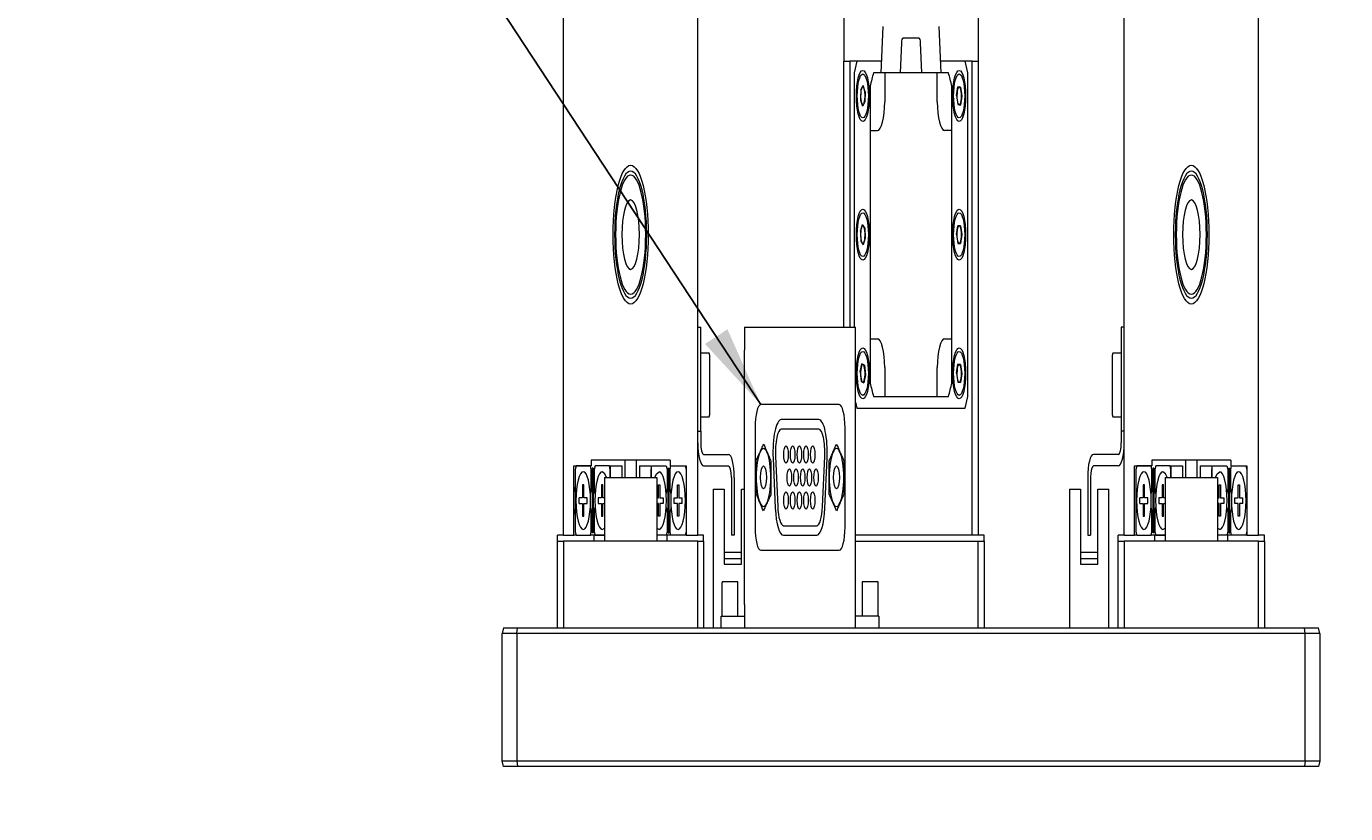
# Model space of a CAD drawing. Header units: millimetres. Extents: x -4576 to 39809, y -642 to 77172.
# Tile 24 of 42: x 10270 to 18941, y 15327 to 20501. Entities that reach past the tile are written whole.
import ezdxf

# ---------------------------------------------------------------- set-up
doc = ezdxf.new("R2010")
doc.units = ezdxf.units.MM
doc.header["$PDSIZE"] = -1
doc.linetypes.add('CENTER', pattern=[10.16, 6.35, -1.27, 1.27, -1.27])
doc.styles.add('SLDTEXTSTYLE1', font='isocp.shx')
doc.styles.add('SLDTEXTSTYLE4', font='TXT', dxfattribs={"width": 0.535944, "bigfont": 'bigfont'})
doc.styles.get("Standard").update_dxf_attribs({"font": 'isocp.shx', "height": 5})
doc.dimstyles.new('SLDDIMSTYLE5', dxfattribs={"dimtxt": 0.18, "dimasz": 3.5, "dimexe": 0, "dimexo": 0.0625, "dimgap": 0, "dimtad": 0, "dimtih": 1, "dimtoh": 1, "dimdec": 0, "dimrnd": 1e-09, "dimzin": 0, "dimdsep": 46, "dimtxsty": 'STANDARD', "dimsah": 1, "dimcen": 0.09, "dimadec": 0, "dimazin": 0, "dimtfac": 3.5, "dimtdec": 0, "dimtofl": 0, "dimtmove": 0, "dimatfit": 3, "dimfxl": 1, "dimfrac": 2, "dimtolj": 1, "dimtzin": 0, "dimarcsym": 0})
doc.dimstyles.new('SLDDIMSTYLE6', dxfattribs={"dimtxt": 3.5, "dimasz": 3.5, "dimexe": 0, "dimexo": 0.0625, "dimgap": 0.875, "dimtad": 3, "dimdec": 4, "dimlfac": 4, "dimzin": 12, "dimdsep": 46, "dimtxsty": 'SLDTEXTSTYLE1', "dimsah": 1, "dimcen": 0.09, "dimazin": 3, "dimtfac": 1, "dimtofl": 0, "dimtmove": 0, "dimatfit": 3, "dimfxl": 1, "dimfrac": 2, "dimtolj": 1, "dimtzin": 12, "dimarcsym": 0})

# ---------------------------------------------------------------- blocks, each defined once
blk = doc.blocks.new('_D_16')
at = {"color": 0, "lineweight": -2, "transparency": 16777216}
for p, q in [((340.955, 221.385), (340.955, 235.335)), ((316.901, 168.685), (295.262, 156.192))]:
    blk.add_line(p, q, dxfattribs=at)
blk.add_arc((340.955, 182.573), 52.762, 93.8015, 206.1985, dxfattribs=at)
at = {"color": 0, "transparency": 16777216}
for points in [[(337.438, 235.802), (337.477, 234.636), (340.955, 235.335)], [(294.128, 159.554), (293.099, 159.005), (295.262, 156.192)]]:
    blk.add_solid(points, dxfattribs=at)
at = {"layer": 'Defpoints', "color": 0, "transparency": 16777216}
for p in [(307.041, 222.991), (340.955, 221.323), (340.955, 182.573), (316.955, 168.717), (340.955, 143.823)]:
    blk.add_point(p, dxfattribs=at)
at = {"color": 0, "lineweight": 15, "transparency": 16777216, "insert": (292.989, 210.266), "char_height": 3.5, "attachment_point": 5, "rotation": 60, "style": 'SLDTEXTSTYLE1'}
blk.add_mtext('\\A1;120°', dxfattribs=at)
blk = doc.blocks.new('_D_17')
at = {"color": 0, "lineweight": -2, "transparency": 16777216}
for p, q in [((316.901, 168.685), (295.262, 156.192)), ((365.009, 168.685), (386.648, 156.192))]:
    blk.add_line(p, q, dxfattribs=at)
blk.add_arc((340.955, 182.573), 52.762, 213.8014, 326.1986, dxfattribs=at)
at = {"color": 0, "transparency": 16777216}
for points in [[(296.616, 152.912), (297.607, 153.529), (295.262, 156.192)], [(384.304, 153.529), (385.294, 152.912), (386.648, 156.192)]]:
    blk.add_solid(points, dxfattribs=at)
at = {"layer": 'Defpoints', "color": 0, "transparency": 16777216}
for p in [(340.955, 182.573), (340.955, 182.573), (316.955, 168.717), (364.955, 168.717), (322.91, 132.993)]:
    blk.add_point(p, dxfattribs=at)
at = {"color": 0, "lineweight": 15, "transparency": 16777216, "insert": (340.955, 132.436), "char_height": 3.5, "attachment_point": 5, "style": 'SLDTEXTSTYLE1'}
blk.add_mtext('\\A1;120°', dxfattribs=at)
blk = doc.blocks.new('TIL3Z-2004PR')
at = {"color": 0, "linetype": 'Continuous', "lineweight": 15}
for p, q in [((169.968942, 56.465581), (169.968942, 70.524436)), ((181.468942, 56.465581), (181.468942, 70.524436)), ((217.968942, 56.465581), (217.968942, 70.524436)), ((229.468942, 56.465581), (229.468942, 70.524436)), ((193.968942, 68.215581), (193.968942, 66.715581)), ((205.468942, 68.215581), (205.468942, 66.715581)), ((197.320823, 67.468723), (197.143942, 66.465581)), ((202.293942, 66.465581), (202.117061, 67.468723)), ((198.901533, 67.111131), (198.793942, 66.465581)), ((200.413051, 67.215581), (199.024833, 67.215581)), ((200.643942, 66.465581), (200.53635, 67.111131)), ((193.968942, 60.965581), (193.968942, 66.715581)), ((193.968942, 66.715581), (194.468942, 66.715581)), ((194.468942, 66.715581), (194.468942, 60.965581)), ((195.093942, 66.715581), (194.468942, 66.715581)), ((195.093942, 66.715581), (194.843942, 66.465581)), ((194.843942, 66.465581), (194.843942, 60.965581)), ((197.188023, 66.715581), (195.093942, 66.715581)), ((197.468942, 66.465581), (196.507634, 66.465581)), ((197.468942, 66.465581), (197.468942, 65.840581)), ((201.968942, 66.465581), (197.468942, 66.465581)), ((201.968942, 65.840581), (201.968942, 66.465581)), ((202.93025, 66.465581), (201.968942, 66.465581)), ((204.343942, 66.715581), (202.24986, 66.715581)), ((204.593942, 66.465581), (204.343942, 66.715581)), ((204.968942, 66.715581), (204.343942, 66.715581)), ((204.593942, 59.465581), (204.593942, 66.465581)), ((204.968942, 56.465581), (204.968942, 66.715581)), ((204.968942, 66.715581), (205.468942, 66.715581)), ((205.468942, 66.715581), (205.468942, 56.465581)), ((195.413408, 66.09649), (195.617045, 66.187383)), ((195.797579, 66.056474), (195.617045, 66.187383)), ((196.218942, 66.176889), (196.218942, 65.215581)), ((203.218942, 65.215581), (203.218942, 66.176889)), ((195.413408, 66.09649), (195.390304, 65.874689)), ((195.797579, 66.056474), (195.774476, 65.834672)), ((203.621063, 65.972994), (203.738922, 66.162306)), ((203.621063, 65.972994), (203.726083, 65.776269)), ((203.9618, 66.154893), (203.738922, 66.162306)), ((204.06682, 65.958169), (203.948961, 65.768857)), ((203.9618, 66.154893), (204.06682, 65.958169)), ((195.390304, 65.874689), (195.570838, 65.74378)), ((195.774476, 65.834672), (195.570838, 65.74378)), ((203.726083, 65.776269), (203.948961, 65.768857)), ((196.218942, 65.215581), (196.843942, 65.215581)), ((196.218942, 65.215581), (196.218942, 60.715581)), ((203.218942, 65.215581), (202.593942, 65.215581)), ((203.218942, 60.715581), (203.218942, 65.215581)), ((195.384114, 63.041092), (195.554422, 63.185053)), ((195.384114, 63.041092), (195.423634, 62.82162)), ((195.76425, 63.109543), (195.554422, 63.185053)), ((195.76425, 63.109543), (195.80377, 62.890071)), ((203.62094, 62.965581), (203.732441, 63.158706)), ((203.955442, 63.158706), (203.732441, 63.158706)), ((203.955442, 63.158706), (204.066943, 62.965581)), ((195.423634, 62.82162), (195.633462, 62.74611)), ((195.80377, 62.890071), (195.633462, 62.74611)), ((203.62094, 62.965581), (203.732441, 62.772456)), ((203.732441, 62.772456), (203.955442, 62.772456)), ((204.066943, 62.965581), (203.955442, 62.772456)), ((181.468942, 60.965581), (181.718942, 60.965581)), ((181.718942, 58.715581), (181.718942, 60.965581)), ((185.468942, 60.965581), (194.968942, 60.965581)), ((185.468942, 60.965581), (185.468942, 60.465581)), ((194.968942, 60.465581), (194.968942, 60.965581)), ((217.968942, 60.965581), (217.718942, 60.965581)), ((217.718942, 60.965581), (217.718942, 58.715581)), ((185.468942, 54.965581), (185.468942, 60.465581)), ((194.968942, 54.965581), (194.968942, 60.465581)), ((196.218942, 60.715581), (196.843942, 60.715581)), ((196.218942, 60.715581), (196.218942, 59.754273)), ((202.593942, 60.715581), (203.218942, 60.715581)), ((203.218942, 59.754273), (203.218942, 60.715581)), ((182.431442, 60.403081), (181.718942, 60.403081)), ((182.468942, 60.365581), (182.468942, 59.065581)), ((216.968942, 59.865394), (216.968942, 60.365581)), ((217.718942, 60.403081), (217.006442, 60.403081)), ((195.373258, 59.997653), (195.511375, 60.172734)), ((195.373258, 59.997653), (195.455825, 59.7905)), ((195.732058, 60.140663), (195.511375, 60.172734)), ((195.814625, 59.93351), (195.676509, 59.758428)), ((195.732058, 60.140663), (195.814625, 59.93351)), ((197.468942, 60.090581), (197.468942, 59.465581)), ((201.968942, 59.465581), (201.968942, 60.090581)), ((203.621027, 59.971818), (203.737886, 60.161749)), ((203.621027, 59.971818), (203.727083, 59.77565)), ((203.9608, 60.155512), (203.737886, 60.161749)), ((204.066856, 59.959344), (203.949997, 59.769413)), ((203.9608, 60.155512), (204.066856, 59.959344)), ((195.455825, 59.7905), (195.676509, 59.758428)), ((203.727083, 59.77565), (203.949997, 59.769413)), ((216.968942, 59.065581), (216.968942, 59.865394)), ((194.968942, 59.340581), (195.093942, 59.215581)), ((196.507634, 59.465581), (197.468942, 59.465581)), ((197.468942, 59.465581), (201.968942, 59.465581)), ((201.968942, 59.465581), (202.93025, 59.465581)), ((204.343942, 59.215581), (204.593942, 59.465581)), ((193.568942, 59.290581), (186.868942, 59.290581)), ((195.093942, 59.215581), (204.343942, 59.215581)), ((181.718942, 59.028081), (182.431442, 59.028081)), ((186.368942, 58.790581), (186.368942, 56.640581)), ((191.841442, 58.965581), (188.606442, 58.965581)), ((191.841442, 58.758081), (188.606442, 58.758081)), ((194.068942, 56.640581), (194.068942, 58.790581)), ((217.006442, 59.028081), (217.718942, 59.028081)), ((181.468942, 58.715581), (181.718942, 58.715581)), ((181.718942, 58.715581), (181.718942, 58.465581)), ((217.968942, 58.715581), (217.718942, 58.715581)), ((217.718942, 58.715581), (217.718942, 58.465581)), ((181.968942, 58.215581), (184.093942, 58.215581)), ((217.468942, 58.215581), (215.343942, 58.215581)), ((170.843942, 56.465581), (170.843942, 57.965581)), ((170.843942, 57.965581), (172.343942, 57.965581)), ((171.043942, 57.965581), (170.968942, 57.890581)), ((172.268942, 57.965581), (171.043942, 57.965581)), ((172.343942, 57.890581), (172.268942, 57.965581)), ((179.093942, 58.090581), (172.343942, 58.090581)), ((172.343942, 58.090581), (172.343942, 57.965581)), ((172.506442, 57.915581), (172.431442, 57.915581)), ((172.431442, 57.915581), (172.431442, 57.665581)), ((172.506442, 57.915581), (172.506442, 57.665581)), ((172.668942, 57.965581), (172.593942, 57.890581)), ((173.893942, 57.965581), (172.668942, 57.965581)), ((173.968942, 57.890581), (173.893942, 57.965581)), ((173.968942, 57.965581), (174.968942, 57.965581)), ((173.968942, 57.965581), (173.968942, 57.715581)), ((174.968942, 57.965581), (174.968942, 57.715581)), ((175.218942, 58.090581), (175.218942, 57.715581)), ((176.218942, 57.715581), (176.218942, 58.090581)), ((176.468942, 57.965581), (176.468942, 57.715581)), ((176.468942, 57.965581), (177.468942, 57.965581)), ((177.468942, 57.890581), (177.543942, 57.965581)), ((177.468942, 57.965581), (177.468942, 57.715581)), ((177.543942, 57.965581), (178.768942, 57.965581)), ((178.768942, 57.965581), (178.843942, 57.890581)), ((178.931442, 57.915581), (179.006442, 57.915581)), ((178.931442, 57.665581), (178.931442, 57.915581)), ((179.006442, 57.665581), (179.006442, 57.915581)), ((179.093942, 58.090581), (179.093942, 57.965581)), ((179.093942, 57.965581), (180.468942, 57.965581)), ((179.093942, 57.890581), (179.168942, 57.965581)), ((179.168942, 57.965581), (180.393942, 57.965581)), ((180.393942, 57.965581), (180.468942, 57.890581)), ((180.468942, 57.965581), (180.468942, 56.465581)), ((181.968942, 57.965581), (184.093942, 57.965581)), ((187.90969, 58.135225), (188.101005, 57.050225)), ((188.114038, 58.171257), (188.305353, 57.086257)), ((192.142531, 57.086257), (192.333846, 58.171257)), ((192.346878, 57.050225), (192.538193, 58.135225)), ((217.468942, 57.965581), (215.343942, 57.965581)), ((218.843942, 56.465581), (218.843942, 57.965581)), ((218.843942, 57.965581), (220.343942, 57.965581)), ((219.043942, 57.965581), (218.968942, 57.890581)), ((220.268942, 57.965581), (219.043942, 57.965581)), ((220.343942, 57.890581), (220.268942, 57.965581)), ((220.343942, 58.090581), (220.343942, 57.965581)), ((227.093942, 58.090581), (220.343942, 58.090581)), ((220.506442, 57.915581), (220.431442, 57.915581)), ((220.431442, 57.915581), (220.431442, 57.665581)), ((220.506442, 57.915581), (220.506442, 57.665581)), ((220.668942, 57.965581), (220.593942, 57.890581)), ((221.893942, 57.965581), (220.668942, 57.965581)), ((221.968942, 57.890581), (221.893942, 57.965581)), ((221.968942, 57.965581), (222.968942, 57.965581)), ((221.968942, 57.965581), (221.968942, 57.715581)), ((222.968942, 57.965581), (222.968942, 57.715581)), ((223.218942, 58.090581), (223.218942, 57.715581)), ((224.218942, 57.715581), (224.218942, 58.090581)), ((224.468942, 57.965581), (224.468942, 57.715581)), ((224.468942, 57.965581), (225.468942, 57.965581)), ((225.468942, 57.890581), (225.543942, 57.965581)), ((225.468942, 57.965581), (225.468942, 57.715581)), ((225.543942, 57.965581), (226.768942, 57.965581)), ((226.768942, 57.965581), (226.843942, 57.890581)), ((226.931442, 57.915581), (227.006442, 57.915581)), ((226.931442, 57.665581), (226.931442, 57.915581)), ((227.006442, 57.665581), (227.006442, 57.915581)), ((227.093942, 58.090581), (227.093942, 57.965581)), ((227.093942, 57.965581), (228.468942, 57.965581)), ((227.093942, 57.890581), (227.168942, 57.965581)), ((227.168942, 57.965581), (228.393942, 57.965581)), ((228.393942, 57.965581), (228.468942, 57.890581)), ((228.468942, 57.965581), (228.468942, 56.465581)), ((170.968942, 57.890581), (170.968942, 56.540581)), ((172.343942, 57.444135), (172.343942, 57.890581)), ((172.506442, 57.665581), (172.431442, 57.665581)), ((172.431442, 57.665581), (172.431442, 56.765581)), ((172.506442, 57.665581), (172.506442, 56.765581)), ((172.593942, 57.890581), (172.593942, 57.444135)), ((173.468942, 57.715581), (177.968942, 57.715581)), ((173.468942, 57.715581), (173.468942, 56.340581)), ((173.968942, 57.715581), (173.968942, 57.890581)), ((177.468942, 57.715581), (177.468942, 57.890581)), ((177.968942, 57.715581), (177.968942, 56.340581)), ((178.843942, 57.890581), (178.843942, 57.444135)), ((178.931442, 57.665581), (179.006442, 57.665581)), ((178.931442, 56.765581), (178.931442, 57.665581)), ((179.006442, 56.765581), (179.006442, 57.665581)), ((179.093942, 57.444135), (179.093942, 57.890581)), ((180.468942, 57.890581), (180.468942, 56.540581)), ((184.343942, 57.715581), (184.343942, 56.465581)), ((184.593942, 57.715581), (184.593942, 56.465581)), ((214.843942, 57.715581), (214.843942, 56.465581)), ((215.093942, 57.715581), (215.093942, 56.465581)), ((218.968942, 57.890581), (218.968942, 56.540581)), ((220.343942, 57.444135), (220.343942, 57.890581)), ((220.506442, 57.665581), (220.431442, 57.665581)), ((220.431442, 57.665581), (220.431442, 56.765581)), ((220.506442, 57.665581), (220.506442, 56.765581)), ((220.593942, 57.890581), (220.593942, 57.444135)), ((221.468942, 57.715581), (221.468942, 56.340581)), ((221.468942, 57.715581), (225.968942, 57.715581)), ((221.968942, 57.715581), (221.968942, 57.890581)), ((225.468942, 57.715581), (225.468942, 57.890581)), ((225.968942, 57.715581), (225.968942, 56.340581)), ((226.843942, 57.890581), (226.843942, 57.444135)), ((226.931442, 56.765581), (226.931442, 57.665581)), ((226.931442, 57.665581), (227.006442, 57.665581)), ((227.006442, 56.765581), (227.006442, 57.665581)), ((227.093942, 57.444135), (227.093942, 57.890581)), ((228.468942, 57.890581), (228.468942, 56.540581)), ((170.968942, 57.403081), (170.843942, 57.528081)), ((171.718942, 57.553081), (171.593942, 57.553081)), ((171.593942, 57.553081), (171.593942, 57.278081)), ((171.718942, 57.278081), (171.718942, 57.553081)), ((172.343942, 57.444135), (172.263611, 57.363804)), ((172.431442, 57.531635), (172.343942, 57.444135)), ((172.593942, 57.444135), (172.506442, 57.531635)), ((172.674272, 57.363804), (172.593942, 57.444135)), ((173.343942, 57.553081), (173.218942, 57.553081)), ((173.218942, 57.553081), (173.218942, 57.278081)), ((173.343942, 57.278081), (173.343942, 57.553081)), ((178.093942, 57.553081), (178.218942, 57.553081)), ((178.093942, 57.278081), (178.093942, 57.553081)), ((178.218942, 57.553081), (178.218942, 57.278081)), ((178.763611, 57.363804), (178.843942, 57.444135)), ((178.843942, 57.444135), (178.931442, 57.531635)), ((179.006442, 57.531635), (179.093942, 57.444135)), ((179.174272, 57.363804), (179.093942, 57.444135)), ((179.718942, 57.553081), (179.843942, 57.553081)), ((179.718942, 57.278081), (179.718942, 57.553081)), ((179.843942, 57.553081), (179.843942, 57.278081)), ((182.793942, 57.465581), (183.718942, 57.465581)), ((182.793942, 57.465581), (182.793942, 54.465581)), ((183.718942, 57.465581), (183.718942, 55.840581)), ((185.218942, 57.465581), (185.468942, 57.465581)), ((185.218942, 55.840581), (185.218942, 57.465581)), ((213.293942, 57.465581), (213.293942, 54.465581)), ((213.293942, 57.465581), (214.218942, 57.465581)), ((214.218942, 57.465581), (214.218942, 55.840581)), ((215.718942, 55.840581), (215.718942, 57.465581)), ((215.718942, 57.465581), (216.643942, 57.465581)), ((216.643942, 54.465581), (216.643942, 57.465581)), ((219.718942, 57.553081), (219.593942, 57.553081)), ((219.593942, 57.553081), (219.593942, 57.278081)), ((219.718942, 57.278081), (219.718942, 57.553081)), ((220.343942, 57.444135), (220.263611, 57.363804)), ((220.431442, 57.531635), (220.343942, 57.444135)), ((220.593942, 57.444135), (220.506442, 57.531635)), ((220.674272, 57.363804), (220.593942, 57.444135)), ((221.343942, 57.553081), (221.218942, 57.553081)), ((221.218942, 57.553081), (221.218942, 57.278081)), ((221.343942, 57.278081), (221.343942, 57.553081)), ((226.093942, 57.553081), (226.218942, 57.553081)), ((226.093942, 57.278081), (226.093942, 57.553081)), ((226.218942, 57.553081), (226.218942, 57.278081)), ((226.763611, 57.363804), (226.843942, 57.444135)), ((226.843942, 57.444135), (226.931442, 57.531635)), ((227.006442, 57.531635), (227.093942, 57.444135)), ((227.174272, 57.363804), (227.093942, 57.444135)), ((227.718942, 57.553081), (227.843942, 57.553081)), ((227.718942, 57.278081), (227.718942, 57.553081)), ((227.843942, 57.553081), (227.843942, 57.278081)), ((171.318942, 57.153081), (171.318942, 57.278081)), ((171.593942, 57.278081), (171.318942, 57.278081)), ((171.318942, 57.153081), (171.593942, 57.153081)), ((171.593942, 57.153081), (171.593942, 56.878081)), ((171.993942, 57.278081), (171.718942, 57.278081)), ((171.718942, 57.153081), (171.993942, 57.153081)), ((171.718942, 56.878081), (171.718942, 57.153081)), ((171.993942, 57.153081), (171.993942, 57.278081)), ((172.263611, 57.067358), (172.343942, 56.987028)), ((172.593942, 56.987028), (172.674272, 57.067358)), ((173.218942, 57.278081), (172.943942, 57.278081)), ((172.943942, 57.278081), (172.943942, 57.153081)), ((172.943942, 57.153081), (173.218942, 57.153081)), ((173.218942, 57.153081), (173.218942, 56.878081)), ((173.468942, 57.278081), (173.343942, 57.278081)), ((173.343942, 56.878081), (173.343942, 57.153081)), ((173.343942, 57.153081), (173.468942, 57.153081)), ((177.968942, 57.278081), (178.093942, 57.278081)), ((178.093942, 57.153081), (177.968942, 57.153081)), ((178.093942, 56.878081), (178.093942, 57.153081)), ((178.218942, 57.278081), (178.493942, 57.278081)), ((178.218942, 57.153081), (178.218942, 56.878081)), ((178.493942, 57.153081), (178.218942, 57.153081)), ((178.493942, 57.278081), (178.493942, 57.153081)), ((178.763611, 57.067358), (178.843942, 56.987028)), ((179.174272, 57.067358), (179.093942, 56.987028)), ((179.443942, 57.278081), (179.718942, 57.278081)), ((179.443942, 57.153081), (179.443942, 57.278081)), ((179.718942, 57.153081), (179.443942, 57.153081)), ((179.718942, 56.878081), (179.718942, 57.153081)), ((179.843942, 57.278081), (180.118942, 57.278081)), ((179.843942, 57.153081), (179.843942, 56.878081)), ((180.118942, 57.153081), (179.843942, 57.153081)), ((180.118942, 57.153081), (180.118942, 57.278081)), ((219.318942, 57.153081), (219.318942, 57.278081)), ((219.593942, 57.278081), (219.318942, 57.278081)), ((219.318942, 57.153081), (219.593942, 57.153081)), ((219.593942, 57.153081), (219.593942, 56.878081)), ((219.993942, 57.278081), (219.718942, 57.278081)), ((219.718942, 56.878081), (219.718942, 57.153081)), ((219.718942, 57.153081), (219.993942, 57.153081)), ((219.993942, 57.153081), (219.993942, 57.278081)), ((220.263611, 57.067358), (220.343942, 56.987028)), ((220.593942, 56.987028), (220.674272, 57.067358)), ((220.943942, 57.278081), (220.943942, 57.153081)), ((221.218942, 57.278081), (220.943942, 57.278081)), ((220.943942, 57.153081), (221.218942, 57.153081)), ((221.218942, 57.153081), (221.218942, 56.878081)), ((221.468942, 57.278081), (221.343942, 57.278081)), ((221.343942, 56.878081), (221.343942, 57.153081)), ((221.343942, 57.153081), (221.468942, 57.153081)), ((225.968942, 57.278081), (226.093942, 57.278081)), ((226.093942, 57.153081), (225.968942, 57.153081)), ((226.093942, 56.878081), (226.093942, 57.153081)), ((226.218942, 57.278081), (226.493942, 57.278081)), ((226.218942, 57.153081), (226.218942, 56.878081)), ((226.493942, 57.153081), (226.218942, 57.153081)), ((226.493942, 57.278081), (226.493942, 57.153081)), ((226.763611, 57.067358), (226.843942, 56.987028)), ((227.174272, 57.067358), (227.093942, 56.987028)), ((227.443942, 57.278081), (227.718942, 57.278081)), ((227.443942, 57.153081), (227.443942, 57.278081)), ((227.718942, 57.153081), (227.443942, 57.153081)), ((227.718942, 56.878081), (227.718942, 57.153081)), ((227.843942, 57.278081), (228.118942, 57.278081)), ((227.843942, 57.153081), (227.843942, 56.878081)), ((228.118942, 57.153081), (227.843942, 57.153081)), ((228.118942, 57.153081), (228.118942, 57.278081)), ((170.843942, 56.903081), (170.968942, 57.028081)), ((171.593942, 56.878081), (171.718942, 56.878081)), ((172.343942, 56.540581), (172.343942, 56.987028)), ((172.343942, 56.987028), (172.431442, 56.899528)), ((172.506442, 56.765581), (172.431442, 56.765581)), ((172.431442, 56.765581), (172.431442, 56.515581)), ((172.506442, 56.899528), (172.593942, 56.987028)), ((172.506442, 56.765581), (172.506442, 56.515581)), ((172.593942, 56.987028), (172.593942, 56.540581)), ((173.218942, 56.878081), (173.343942, 56.878081)), ((178.218942, 56.878081), (178.093942, 56.878081)), ((178.843942, 56.987028), (178.843942, 56.540581)), ((178.931442, 56.899528), (178.843942, 56.987028)), ((178.931442, 56.765581), (179.006442, 56.765581)), ((178.931442, 56.515581), (178.931442, 56.765581)), ((179.093942, 56.987028), (179.006442, 56.899528)), ((179.006442, 56.515581), (179.006442, 56.765581)), ((179.093942, 56.540581), (179.093942, 56.987028)), ((179.843942, 56.878081), (179.718942, 56.878081)), ((219.593942, 56.878081), (219.718942, 56.878081)), ((220.343942, 56.540581), (220.343942, 56.987028)), ((220.343942, 56.987028), (220.431442, 56.899528)), ((220.506442, 56.765581), (220.431442, 56.765581)), ((220.431442, 56.765581), (220.431442, 56.515581)), ((220.506442, 56.899528), (220.593942, 56.987028)), ((220.506442, 56.765581), (220.506442, 56.515581)), ((220.593942, 56.987028), (220.593942, 56.540581)), ((221.218942, 56.878081), (221.343942, 56.878081)), ((226.218942, 56.878081), (226.093942, 56.878081)), ((226.843942, 56.987028), (226.843942, 56.540581)), ((226.931442, 56.899528), (226.843942, 56.987028)), ((226.931442, 56.765581), (227.006442, 56.765581)), ((226.931442, 56.515581), (226.931442, 56.765581)), ((227.093942, 56.987028), (227.006442, 56.899528)), ((227.006442, 56.515581), (227.006442, 56.765581)), ((227.093942, 56.540581), (227.093942, 56.987028)), ((227.843942, 56.878081), (227.718942, 56.878081)), ((170.968942, 56.540581), (171.043942, 56.465581)), ((172.268942, 56.465581), (172.343942, 56.540581)), ((172.506442, 56.515581), (172.431442, 56.515581)), ((172.593942, 56.540581), (172.668942, 56.465581)), ((173.281442, 56.590581), (173.468942, 56.619369)), ((178.156442, 56.590581), (177.968942, 56.619369)), ((178.843942, 56.540581), (178.768942, 56.465581)), ((178.931442, 56.515581), (179.006442, 56.515581)), ((179.168942, 56.465581), (179.093942, 56.540581)), ((180.468942, 56.540581), (180.393942, 56.465581)), ((188.797756, 56.673081), (191.650127, 56.673081)), ((218.968942, 56.540581), (219.043942, 56.465581)), ((220.268942, 56.465581), (220.343942, 56.540581)), ((220.506442, 56.515581), (220.431442, 56.515581)), ((220.593942, 56.540581), (220.668942, 56.465581)), ((221.281442, 56.590581), (221.468942, 56.619369)), ((226.156442, 56.590581), (225.968942, 56.619369)), ((226.843942, 56.540581), (226.768942, 56.465581)), ((226.931442, 56.515581), (227.006442, 56.515581)), ((227.168942, 56.465581), (227.093942, 56.540581)), ((228.468942, 56.540581), (228.393942, 56.465581)), ((169.968942, 56.465581), (169.468942, 56.465581)), ((169.468942, 56.340581), (169.468942, 56.465581)), ((169.468942, 54.465581), (169.468942, 56.340581)), ((169.468942, 56.340581), (169.968942, 56.340581)), ((169.968942, 56.465581), (170.843942, 56.465581)), ((169.968942, 56.340581), (169.968942, 54.465581)), ((181.468942, 56.340581), (169.968942, 56.340581)), ((171.043942, 56.465581), (170.843942, 56.465581)), ((171.043942, 56.465581), (172.268942, 56.465581)), ((172.593942, 56.465581), (172.268942, 56.465581)), ((172.593942, 56.340581), (172.593942, 56.465581)), ((173.468942, 56.465581), (172.593942, 56.465581)), ((172.668942, 56.465581), (173.468942, 56.465581)), ((178.768942, 56.465581), (177.968942, 56.465581)), ((178.843942, 56.465581), (177.968942, 56.465581)), ((178.843942, 56.340581), (178.843942, 56.465581)), ((179.168942, 56.465581), (178.843942, 56.465581)), ((180.393942, 56.465581), (179.168942, 56.465581)), ((180.468942, 56.465581), (180.393942, 56.465581)), ((180.468942, 56.465581), (181.468942, 56.465581)), ((181.968942, 56.465581), (181.468942, 56.465581)), ((181.468942, 54.465581), (181.468942, 56.340581)), ((181.468942, 56.340581), (181.968942, 56.340581)), ((181.968942, 56.340581), (181.968942, 56.465581)), ((181.968942, 56.340581), (181.968942, 54.465581)), ((184.593942, 56.465581), (184.343942, 56.465581)), ((188.797756, 56.465581), (191.650127, 56.465581)), ((205.968942, 56.465581), (194.968942, 56.465581)), ((194.968942, 56.340581), (205.468942, 56.340581)), ((205.468942, 54.465581), (205.468942, 56.340581)), ((205.468942, 56.340581), (205.968942, 56.340581)), ((205.968942, 56.340581), (205.968942, 56.465581)), ((205.968942, 56.340581), (205.968942, 54.465581)), ((214.843942, 56.465581), (215.093942, 56.465581)), ((217.968942, 56.465581), (217.468942, 56.465581)), ((217.468942, 56.340581), (217.468942, 56.465581)), ((217.468942, 54.465581), (217.468942, 56.340581)), ((217.468942, 56.340581), (217.968942, 56.340581)), ((217.968942, 56.465581), (218.843942, 56.465581)), ((217.968942, 56.340581), (217.968942, 54.465581)), ((229.468942, 56.340581), (217.968942, 56.340581)), ((219.043942, 56.465581), (218.843942, 56.465581)), ((219.043942, 56.465581), (220.268942, 56.465581)), ((220.593942, 56.465581), (220.268942, 56.465581)), ((220.593942, 56.340581), (220.593942, 56.465581)), ((221.468942, 56.465581), (220.593942, 56.465581)), ((220.668942, 56.465581), (221.468942, 56.465581)), ((226.768942, 56.465581), (225.968942, 56.465581)), ((226.843942, 56.465581), (225.968942, 56.465581)), ((226.843942, 56.340581), (226.843942, 56.465581)), ((227.168942, 56.465581), (226.843942, 56.465581)), ((228.393942, 56.465581), (227.168942, 56.465581)), ((228.468942, 56.465581), (228.393942, 56.465581)), ((228.468942, 56.465581), (229.468942, 56.465581)), ((229.968942, 56.465581), (229.468942, 56.465581)), ((229.468942, 54.465581), (229.468942, 56.340581)), ((229.468942, 56.340581), (229.968942, 56.340581)), ((229.968942, 56.340581), (229.968942, 56.465581)), ((229.968942, 56.340581), (229.968942, 54.465581)), ((185.218942, 56.090581), (183.718942, 56.090581)), ((183.718942, 55.965581), (185.218942, 55.965581)), ((186.868942, 56.140581), (193.568942, 56.140581)), ((215.718942, 56.090581), (214.218942, 56.090581)), ((214.218942, 55.965581), (215.718942, 55.965581)), ((183.718942, 55.840581), (185.218942, 55.840581)), ((214.218942, 55.840581), (215.718942, 55.840581)), ((183.531442, 55.428081), (183.531442, 54.715581)), ((183.568942, 55.465581), (183.724523, 55.465581)), ((183.724523, 55.465581), (184.868942, 55.465581)), ((184.906442, 54.715581), (184.906442, 55.428081)), ((195.531442, 55.428081), (195.531442, 54.715581)), ((195.568942, 55.465581), (196.44907, 55.465581)), ((196.44907, 55.465581), (196.868942, 55.465581)), ((196.906442, 54.715581), (196.906442, 55.428081)), ((185.468942, 54.965581), (185.468942, 54.465581)), ((194.968942, 54.465581), (194.968942, 54.965581)), ((183.468942, 54.465581), (183.468942, 54.715581)), ((183.468942, 54.715581), (185.468942, 54.715581)), ((196.968942, 54.715581), (194.968942, 54.715581)), ((196.968942, 54.715581), (196.968942, 54.465581)), ((164.843942, 54.465581), (164.718942, 54.340581)), ((165.968942, 54.340581), (164.718942, 54.340581)), ((164.718942, 51.590581), (164.718942, 54.340581)), ((164.843942, 54.465581), (166.020718, 54.465581)), ((165.968942, 54.340581), (166.020718, 54.465581)), ((165.968942, 54.340581), (165.968942, 51.590581)), ((233.468942, 54.340581), (165.968942, 54.340581)), ((166.020718, 54.465581), (233.417165, 54.465581)), ((233.468942, 54.340581), (233.417165, 54.465581)), ((233.417165, 54.465581), (234.593942, 54.465581)), ((234.718942, 54.340581), (233.468942, 54.340581)), ((233.468942, 51.590581), (233.468942, 54.340581)), ((234.718942, 54.340581), (234.593942, 54.465581)), ((234.718942, 54.340581), (234.718942, 51.590581)), ((164.718942, 51.590581), (165.968942, 51.590581)), ((164.843942, 51.465581), (164.718942, 51.590581)), ((166.020718, 51.465581), (164.843942, 51.465581)), ((165.968942, 51.590581), (233.468942, 51.590581)), ((165.968942, 51.590581), (166.020718, 51.465581)), ((233.417165, 51.465581), (166.020718, 51.465581)), ((233.468942, 51.590581), (233.417165, 51.465581)), ((234.593942, 51.465581), (233.417165, 51.465581)), ((233.468942, 51.590581), (234.718942, 51.590581)), ((234.718942, 51.590581), (234.593942, 51.465581))]:
    blk.add_line(p, q, dxfattribs=at)
at = {"color": 0, "linetype": 'Continuous', "lineweight": 15, "flags": 128}
for points in [[(173.656442, 57.715581), (173.520619, 57.793006), (173.281442, 57.840581)], [(177.781442, 57.715581), (177.917265, 57.793006), (178.156442, 57.840581)], [(221.649852, 57.720456), (221.520619, 57.793006), (221.281442, 57.840581)], [(225.781442, 57.715581), (225.917265, 57.793006), (226.156442, 57.840581)]]:
    blk.add_lwpolyline(points, dxfattribs=at)
at = {"color": 0, "linetype": 'Continuous', "lineweight": 15}
for centre, radius in [((195.593942, 65.965581), 0.55), ((203.843942, 65.965581), 0.55), ((195.593942, 65.965581), 0.475), ((203.843942, 65.965581), 0.475), ((175.718942, 62.965581), 1.5), ((223.718942, 62.965581), 1.5), ((195.593942, 62.965581), 0.55), ((195.593942, 62.965581), 0.475), ((203.843942, 62.965581), 0.55), ((203.843942, 62.965581), 0.475), ((195.593942, 59.965581), 0.55), ((203.843942, 59.965581), 0.55), ((195.593942, 59.965581), 0.475), ((203.843942, 59.965581), 0.475), ((189.016442, 58.210581), 0.1875), ((189.588942, 58.210581), 0.1875), ((190.161442, 58.210581), 0.1875), ((190.731442, 58.210581), 0.1875), ((191.303942, 58.210581), 0.1875), ((187.093942, 57.715581), 0.249125), ((189.303942, 57.715581), 0.1875), ((189.873942, 57.715581), 0.1875), ((190.446442, 57.715581), 0.1875), ((191.018942, 57.715581), 0.1875), ((191.588942, 57.715581), 0.1875), ((193.343942, 57.715581), 0.249125), ((189.016442, 57.220581), 0.1875), ((189.588942, 57.220581), 0.1875), ((190.161442, 57.220581), 0.1875), ((190.731442, 57.220581), 0.1875), ((191.303942, 57.220581), 0.1875)]:
    blk.add_circle(centre, radius, dxfattribs=at)
for centre, radius, start, end in [((199.024833, 67.090581), 0.125, 90, 170.5376778), ((200.413051, 67.090581), 0.125, 9.4623222, 90), ((199.718942, 62.965581), 4.75, 132.5368984, 137.4631016), ((199.718942, 62.965581), 4.75, 42.5368984, 47.4631016), ((195.593942, 65.965581), 0.193125, 174.0533116, 234.0533116), ((195.593942, 65.965581), 0.193125, 114.0533116, 174.0533116), ((195.593942, 65.965581), 0.193125, 54.0533116, 114.0533116), ((195.593942, 65.965581), 0.193125, 294.0533116, 354.0533116), ((195.593942, 65.965581), 0.193125, 354.0533116, 54.0533116), ((203.843942, 65.965581), 0.193125, 148.0951348, 208.0951348), ((203.843942, 65.965581), 0.193125, 88.0951348, 148.0951348), ((203.843942, 65.965581), 0.193125, 28.0951348, 88.0951348), ((203.843942, 65.965581), 0.193125, 328.0951348, 28.0951348), ((195.593942, 65.965581), 0.193125, 234.0533116, 294.0533116), ((196.843942, 65.840581), 0.625, 270, 0), ((202.593942, 65.840581), 0.625, 180, 270), ((203.843942, 65.965581), 0.193125, 208.0951348, 268.0951348), ((203.843942, 65.965581), 0.193125, 268.0951348, 328.0951348), ((175.718942, 62.965581), 1.375, 0, 180), ((175.718942, 62.965581), 1.2875, 0, 180), ((223.718942, 62.965581), 1.375, 0, 180), ((223.718942, 62.965581), 1.2875, 0, 180), ((175.718942, 62.965581), 0.75, 90, 270), ((175.718942, 62.965581), 0.75, 270, 90), ((223.718942, 62.965581), 0.75, 90, 270), ((223.718942, 62.965581), 0.75, 270, 90), ((195.593942, 62.965581), 0.193125, 130.2078187, 190.2078187), ((195.593942, 62.965581), 0.193125, 70.2078187, 130.2078187), ((195.593942, 62.965581), 0.193125, 10.2078187, 70.2078187), ((203.843942, 62.965581), 0.193125, 150, 210), ((203.843942, 62.965581), 0.193125, 90, 150), ((203.843942, 62.965581), 0.193125, 30, 90), ((203.843942, 62.965581), 0.193125, 330, 30), ((175.718942, 62.965581), 1.375, 180, 0), ((175.718942, 62.965581), 1.2875, 180, 0), ((195.593942, 62.965581), 0.193125, 190.2078187, 250.2078187), ((195.593942, 62.965581), 0.193125, 250.2078187, 310.2078187), ((195.593942, 62.965581), 0.193125, 310.2078187, 10.2078187), ((203.843942, 62.965581), 0.193125, 210, 270), ((203.843942, 62.965581), 0.193125, 270, 330), ((223.718942, 62.965581), 1.375, 180, 0), ((223.718942, 62.965581), 1.2875, 180, 0), ((196.843942, 60.090581), 0.625, 0, 90), ((202.593942, 60.090581), 0.625, 90, 180), ((182.431442, 60.365581), 0.0375, 0, 90), ((217.006442, 60.365581), 0.0375, 90, 180), ((195.593942, 59.965581), 0.193125, 141.7311981, 201.7311981), ((195.593942, 59.965581), 0.193125, 201.7311981, 261.7311981), ((195.593942, 59.965581), 0.193125, 81.7311981, 141.7311981), ((195.593942, 59.965581), 0.193125, 21.7311981, 81.7311981), ((195.593942, 59.965581), 0.193125, 321.7311981, 21.7311981), ((203.843942, 59.965581), 0.193125, 148.3972983, 208.3972983), ((203.843942, 59.965581), 0.193125, 88.3972983, 148.3972983), ((203.843942, 59.965581), 0.193125, 28.3972983, 88.3972983), ((203.843942, 59.965581), 0.193125, 328.3972983, 28.3972983), ((195.593942, 59.965581), 0.193125, 261.7311981, 321.7311981), ((199.718942, 62.965581), 4.75, 222.5368984, 227.4631016), ((199.718942, 62.965581), 4.75, 312.5368984, 317.4631016), ((203.843942, 59.965581), 0.193125, 208.3972983, 268.3972983), ((203.843942, 59.965581), 0.193125, 268.3972983, 328.3972983), ((182.431442, 59.065581), 0.0375, 270, 0), ((186.868942, 58.790581), 0.5, 90, 180), ((193.568942, 58.790581), 0.5, 0, 90), ((217.006442, 59.065581), 0.0375, 180, 270), ((188.606442, 58.258081), 0.7075, 90, 190), ((188.606442, 58.258081), 0.5, 90, 190), ((191.841442, 58.258081), 0.7075, 350, 90), ((191.841442, 58.258081), 0.5, 350, 90), ((181.968942, 58.465581), 0.5, 180, 270), ((181.968942, 58.465581), 0.25, 180, 270), ((184.093942, 57.715581), 0.5, 0, 90), ((187.093942, 57.715581), 0.625, 118.6992252, 178.6992252), ((187.093942, 57.715581), 0.625, 58.6992252, 118.6992252), ((187.093942, 57.715581), 0.625, 358.6992252, 58.6992252), ((193.343942, 57.715581), 0.625, 120, 180), ((193.343942, 57.715581), 0.625, 60, 120), ((193.343942, 57.715581), 0.625, 0, 60), ((215.343942, 57.715581), 0.5, 90, 180), ((217.468942, 58.465581), 0.25, 270, 0), ((217.468942, 58.465581), 0.5, 270, 0), ((184.093942, 57.715581), 0.25, 0, 90), ((215.343942, 57.715581), 0.25, 90, 180), ((171.656442, 57.215581), 0.625, 90, 270), ((171.656442, 57.215581), 0.625, 270, 90), ((173.281442, 57.215581), 0.625, 90, 270), ((178.156442, 57.215581), 0.625, 270, 90), ((179.781442, 57.215581), 0.625, 90, 270), ((179.781442, 57.215581), 0.625, 270, 90), ((187.093942, 57.715581), 0.625, 178.6992252, 238.6992252), ((187.093942, 57.715581), 0.625, 298.6992252, 358.6992252), ((193.343942, 57.715581), 0.625, 180, 240), ((193.343942, 57.715581), 0.625, 300, 0), ((219.656442, 57.215581), 0.625, 90, 270), ((219.656442, 57.215581), 0.625, 270, 90), ((221.281442, 57.215581), 0.625, 90, 270), ((226.156442, 57.215581), 0.625, 270, 90), ((227.781442, 57.215581), 0.625, 90, 270), ((227.781442, 57.215581), 0.625, 270, 90), ((187.093942, 57.715581), 0.625, 238.6992252, 298.6992252), ((188.797756, 57.173081), 0.7075, 190, 270), ((188.797756, 57.173081), 0.5, 190, 270), ((191.650127, 57.173081), 0.5, 270, 350), ((191.650127, 57.173081), 0.7075, 270, 350), ((193.343942, 57.715581), 0.625, 240, 300), ((186.868942, 56.640581), 0.5, 180, 270), ((193.568942, 56.640581), 0.5, 270, 0), ((183.568942, 55.428081), 0.0375, 90, 180), ((184.868942, 55.428081), 0.0375, 0, 90), ((195.568942, 55.428081), 0.0375, 90, 180), ((196.868942, 55.428081), 0.0375, 0, 90)]:
    blk.add_arc(centre, radius, start, end, dxfattribs=at)
for points, knots in [([(186.477294, 58.09052), (186.565212, 58.138652), (186.667819, 58.194826), (186.778031, 58.255164), (186.793809, 58.263802)], [0, 0, 0, 0, 0.8568409, 1, 1, 1, 1]), ([(186.793809, 58.263802), (186.843995, 58.291277), (186.95483, 58.351955), (187.05533, 58.406976), (187.110325, 58.437083)], [0, 0, 0, 0, 0.452792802, 1, 1, 1, 1]), ([(187.110325, 58.437083), (187.195967, 58.38501), (187.295918, 58.324237), (187.403279, 58.258959), (187.418648, 58.249614)], [0, 0, 0, 0, 0.8568409, 1, 1, 1, 1]), ([(187.418648, 58.249614), (187.467535, 58.219889), (187.575502, 58.154243), (187.673401, 58.094717), (187.726972, 58.062144)], [0, 0, 0, 0, 0.452792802, 1, 1, 1, 1]), ([(192.718942, 58.076425), (192.805744, 58.126541), (192.907049, 58.185029), (193.015864, 58.247853), (193.031442, 58.256847)], [0, 0, 0, 0, 0.8568409, 1, 1, 1, 1]), ([(193.031442, 58.256847), (193.08099, 58.285454), (193.190419, 58.348633), (193.289645, 58.405921), (193.343942, 58.437269)], [0, 0, 0, 0, 0.452792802, 1, 1, 1, 1]), ([(193.343942, 58.437269), (193.430744, 58.387154), (193.532049, 58.328665), (193.640864, 58.265841), (193.656442, 58.256847)], [0, 0, 0, 0, 0.8568409, 1, 1, 1, 1]), ([(193.656442, 58.256847), (193.70599, 58.22824), (193.815419, 58.165061), (193.914645, 58.107774), (193.968942, 58.076425)], [0, 0, 0, 0, 0.452792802, 1, 1, 1, 1]), ([(186.469103, 57.729769), (186.470793, 57.804201), (186.473659, 57.930427), (186.476237, 58.043942), (186.477294, 58.09052)], [0, 0, 0, 0, 0.589669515, 1, 1, 1, 1]), ([(187.726972, 58.062144), (187.725914, 58.015566), (187.723337, 57.902051), (187.720471, 57.775825), (187.718781, 57.701393)], [0, 0, 0, 0, 0.410330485, 1, 1, 1, 1]), ([(192.718942, 57.715581), (192.718942, 57.790032), (192.718942, 57.91629), (192.718942, 58.029835), (192.718942, 58.076425)], [0, 0, 0, 0, 0.589669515, 1, 1, 1, 1]), ([(193.968942, 58.076425), (193.968942, 58.029835), (193.968942, 57.91629), (193.968942, 57.790032), (193.968942, 57.715581)], [0, 0, 0, 0, 0.410330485, 1, 1, 1, 1]), ([(186.460911, 57.369018), (186.461413, 57.3911), (186.463739, 57.493557), (186.466564, 57.61796), (186.468853, 57.718788), (186.469103, 57.729769)], [0, 0, 0, 0, 0.196666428, 0.912507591, 1, 1, 1, 1]), ([(187.718781, 57.701393), (187.718531, 57.690412), (187.716242, 57.589584), (187.713417, 57.465181), (187.711091, 57.362724), (187.710589, 57.340642)], [0, 0, 0, 0, 0.087492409, 0.803333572, 1, 1, 1, 1]), ([(192.718942, 57.354737), (192.718942, 57.376825), (192.718942, 57.479308), (192.718942, 57.603743), (192.718942, 57.704597), (192.718942, 57.715581)], [0, 0, 0, 0, 0.196666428, 0.912507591, 1, 1, 1, 1]), ([(193.968942, 57.715581), (193.968942, 57.704597), (193.968942, 57.603743), (193.968942, 57.479308), (193.968942, 57.376825), (193.968942, 57.354737)], [0, 0, 0, 0, 0.087492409, 0.803333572, 1, 1, 1, 1]), ([(186.769235, 57.181549), (186.720349, 57.211273), (186.612382, 57.27692), (186.514483, 57.336446), (186.460911, 57.369018)], [0, 0, 0, 0, 0.452792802, 1, 1, 1, 1]), ([(187.710589, 57.340642), (187.622672, 57.29251), (187.520065, 57.236337), (187.409852, 57.175999), (187.394074, 57.167361)], [0, 0, 0, 0, 0.8568409, 1, 1, 1, 1]), ([(193.031442, 57.174315), (192.981893, 57.202922), (192.872464, 57.266101), (192.773239, 57.323389), (192.718942, 57.354737)], [0, 0, 0, 0, 0.452792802, 1, 1, 1, 1]), ([(193.968942, 57.354737), (193.882139, 57.304622), (193.780834, 57.246133), (193.67202, 57.183309), (193.656442, 57.174315)], [0, 0, 0, 0, 0.8568409, 1, 1, 1, 1]), ([(187.077559, 56.994079), (186.991916, 57.046152), (186.891965, 57.106926), (186.784605, 57.172204), (186.769235, 57.181549)], [0, 0, 0, 0, 0.8568409, 1, 1, 1, 1]), ([(187.394074, 57.167361), (187.343889, 57.139886), (187.233054, 57.079208), (187.132553, 57.024187), (187.077559, 56.994079)], [0, 0, 0, 0, 0.452792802, 1, 1, 1, 1]), ([(193.343942, 56.993894), (193.257139, 57.044009), (193.155834, 57.102497), (193.04702, 57.165322), (193.031442, 57.174315)], [0, 0, 0, 0, 0.8568409, 1, 1, 1, 1]), ([(193.656442, 57.174315), (193.606893, 57.145709), (193.497464, 57.08253), (193.398239, 57.025242), (193.343942, 56.993894)], [0, 0, 0, 0, 0.452792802, 1, 1, 1, 1])]:
    blk.add_open_spline(points, degree=3, knots=knots, dxfattribs=at)
at = {"color": 0, "lineweight": 15, "insert": (336.616959, 75.055), "char_height": 10, "attachment_point": 2, "style": 'SLDTEXTSTYLE4'}
blk.add_mtext('TIL3Z-2004PR', dxfattribs=at)
at = {"color": 0, "lineweight": 15}
for base, line1, line2, picture, middle in [((307.040501, 222.990924), ((340.955243, 221.322907), (340.955243, 143.822907)), ((316.955311, 168.71654), (340.955243, 182.572907)), '_D_16', (295.262034, 208.953894)), ((322.909584, 132.992867), ((316.955311, 168.71654), (340.955243, 182.572907)), ((340.955243, 182.572907), (364.955243, 168.716501)), '_D_17', (340.955243, 129.81093))]:
    dim = blk.add_angular_dim_2l(base=base, line1=line1, line2=line2, dimstyle='SLDDIMSTYLE6', dxfattribs=at)
    dim.commit()
    dim.dimension.update_dxf_attribs({"geometry": picture, "text_midpoint": middle, "dimtype": 130})
blk.add_leader([(186.868942, 59.290581), (152.59141, 72.466292)], dimstyle='SLDDIMSTYLE5', dxfattribs=at)

msp = doc.modelspace()

# ---------------------------------------------------------------- block references
at = {"linetype": 'CENTER', "xscale": 76.77343235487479, "yscale": 304.020825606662, "zscale": 76.77343235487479}
msp.add_blockref('TIL3Z-2004PR', (751.384, -10.526), dxfattribs=at)

doc.saveas('drawing.dxf')
